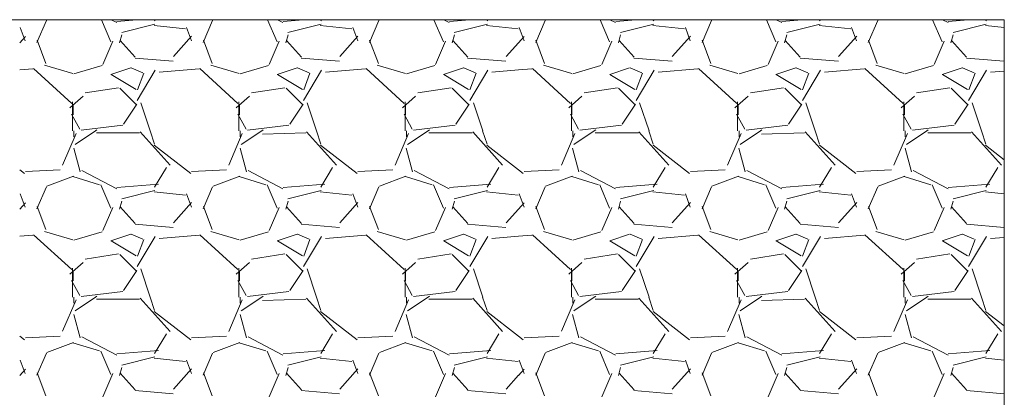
# Model space of a CAD drawing. Header units: inches. Extents: x 577 to 9538, y 274 to 2902.
# Tile 8 of 16: x 1080 to 1184, y 508 to 548. Entities that reach past the tile are written whole.
import ezdxf

# ---------------------------------------------------------------- set-up
doc = ezdxf.new("R2010")
doc.units = ezdxf.units.IN
doc.header["$MEASUREMENT"] = 0
doc.layers.add('E-DETL-GRPH', color=7, linetype='Continuous', lineweight=35)
doc.layers.add('S-301 Building Sections [E-201 Reference]$0$G-ELECT-REF', color=253, linetype='Continuous', lineweight=9)

# ---------------------------------------------------------------- blocks, each defined once
blk = doc.blocks.new('S-301 Building Sections [E-201 Reference]')
at = {"layer": 'S-301 Building Sections [E-201 Reference]$0$G-ELECT-REF', "color": 9}
for p, q in [((751.98, 258.947), (707.868, 258.947)), ((707.868, 258.947), (751.98, 258.947)), ((751.98, 234.947), (751.98, 258.947)), ((751.98, 258.947), (751.98, 234.947))]:
    blk.add_line(p, q, dxfattribs=at)
at = {"layer": 'S-301 Building Sections [E-201 Reference]$0$G-ELECT-REF', "color": 9, "linetype": 'Continuous'}
for p, q in [((728.934, 258.925), (728.708, 258.399)), ((728.956, 258.947), (728.945, 258.943)), ((730.485, 258.413), (730.256, 258.947)), ((730.492, 258.947), (730.625, 258.877)), ((730.63, 258.907), (731.111, 258.947)), ((731.535, 258.916), (731.554, 258.947)), ((732.934, 258.925), (732.708, 258.399)), ((732.956, 258.947), (732.945, 258.943)), ((734.485, 258.413), (734.256, 258.947)), ((734.492, 258.947), (734.625, 258.877)), ((734.63, 258.907), (735.111, 258.947)), ((735.535, 258.916), (735.554, 258.947)), ((736.934, 258.925), (736.708, 258.399)), ((736.956, 258.947), (736.945, 258.943)), ((738.485, 258.413), (738.256, 258.947)), ((738.492, 258.947), (738.625, 258.877)), ((738.63, 258.907), (739.111, 258.947)), ((739.536, 258.916), (739.554, 258.947)), ((740.934, 258.925), (740.708, 258.399)), ((740.957, 258.947), (740.945, 258.943)), ((742.485, 258.413), (742.256, 258.947)), ((742.492, 258.947), (742.625, 258.877)), ((742.63, 258.907), (743.111, 258.947)), ((743.535, 258.916), (743.554, 258.947)), ((744.934, 258.925), (744.708, 258.399)), ((744.957, 258.947), (744.945, 258.943)), ((746.485, 258.413), (746.256, 258.947)), ((746.492, 258.947), (746.625, 258.877)), ((746.63, 258.907), (747.111, 258.947)), ((747.536, 258.916), (747.554, 258.947)), ((748.934, 258.925), (748.708, 258.399)), ((748.957, 258.947), (748.945, 258.943)), ((750.485, 258.413), (750.256, 258.947)), ((750.492, 258.947), (750.625, 258.877)), ((750.63, 258.907), (751.111, 258.947)), ((751.536, 258.916), (751.554, 258.947)), ((728.426, 258.437), (728.306, 258.757)), ((730.746, 258.639), (731.546, 258.839)), ((731.524, 258.804), (732.284, 258.728)), ((732.426, 258.437), (732.306, 258.757)), ((734.746, 258.639), (735.546, 258.839)), ((735.524, 258.804), (736.284, 258.728)), ((736.426, 258.437), (736.306, 258.757)), ((738.746, 258.639), (739.546, 258.839)), ((739.524, 258.804), (740.284, 258.728)), ((740.426, 258.437), (740.306, 258.757)), ((742.746, 258.639), (743.546, 258.839)), ((743.524, 258.804), (744.284, 258.728)), ((744.426, 258.437), (744.306, 258.757)), ((746.746, 258.639), (747.546, 258.839)), ((747.524, 258.804), (748.284, 258.728)), ((748.426, 258.437), (748.306, 258.757)), ((750.746, 258.639), (751.546, 258.839)), ((751.524, 258.804), (751.98, 258.758)), ((728.292, 258.39), (728.431, 258.544)), ((728.92, 257.896), (728.711, 258.453)), ((730.695, 258.387), (730.749, 258.583)), ((730.711, 258.447), (731.071, 258.047)), ((731.992, 258.063), (732.428, 258.547)), ((732.92, 257.896), (732.711, 258.453)), ((734.695, 258.387), (734.749, 258.583)), ((734.711, 258.447), (735.071, 258.047)), ((735.992, 258.063), (736.428, 258.547)), ((736.92, 257.896), (736.711, 258.453)), ((738.695, 258.387), (738.749, 258.583)), ((738.711, 258.447), (739.071, 258.047)), ((740.292, 258.39), (740.431, 258.544)), ((740.92, 257.896), (740.712, 258.453)), ((742.695, 258.387), (742.749, 258.583)), ((742.711, 258.447), (743.071, 258.047)), ((743.992, 258.063), (744.428, 258.547)), ((744.92, 257.896), (744.711, 258.453)), ((746.695, 258.387), (746.749, 258.583)), ((746.711, 258.447), (747.071, 258.047)), ((747.992, 258.063), (748.428, 258.547)), ((748.92, 257.896), (748.711, 258.453)), ((750.695, 258.387), (750.749, 258.583)), ((750.711, 258.447), (751.071, 258.047)), ((730.536, 258.433), (730.296, 257.873)), ((734.536, 258.433), (734.296, 257.873)), ((738.536, 258.433), (738.296, 257.873)), ((739.992, 258.063), (740.289, 258.392)), ((742.537, 258.433), (742.297, 257.873)), ((746.537, 258.433), (746.297, 257.873)), ((750.536, 258.433), (750.296, 257.873)), ((731.067, 258.025), (731.987, 257.949)), ((735.067, 258.025), (735.987, 257.949)), ((739.067, 258.025), (739.987, 257.949)), ((743.067, 258.025), (743.987, 257.949)), ((747.067, 258.025), (747.987, 257.949)), ((751.067, 258.025), (751.98, 257.949)), ((728.292, 257.737), (728.61, 257.763)), ((728.625, 257.775), (729.543, 256.934)), ((729.572, 257.652), (728.892, 257.854)), ((730.276, 257.844), (729.597, 257.643)), ((730.486, 257.63), (730.966, 257.79)), ((730.976, 257.785), (731.256, 257.665)), ((731.121, 257.007), (731.555, 257.73)), ((731.65, 257.683), (732.61, 257.763)), ((732.625, 257.775), (733.543, 256.934)), ((733.572, 257.652), (732.892, 257.854)), ((734.276, 257.844), (733.597, 257.643)), ((734.486, 257.63), (734.966, 257.79)), ((734.976, 257.785), (735.256, 257.665)), ((735.121, 257.007), (735.555, 257.73)), ((735.65, 257.683), (736.61, 257.763)), ((736.625, 257.775), (737.543, 256.934)), ((737.572, 257.652), (736.892, 257.854)), ((738.276, 257.844), (737.597, 257.643)), ((738.486, 257.63), (738.966, 257.79)), ((738.976, 257.785), (739.256, 257.665)), ((739.121, 257.007), (739.555, 257.73)), ((739.65, 257.683), (740.292, 257.737)), ((740.292, 257.737), (740.61, 257.763)), ((740.625, 257.775), (741.543, 256.934)), ((741.572, 257.652), (740.892, 257.854)), ((742.276, 257.844), (741.597, 257.643)), ((742.486, 257.63), (742.966, 257.79)), ((742.976, 257.785), (743.256, 257.665)), ((743.121, 257.007), (743.555, 257.73)), ((743.65, 257.683), (744.61, 257.763)), ((744.625, 257.775), (745.543, 256.934)), ((745.572, 257.652), (744.892, 257.854)), ((746.276, 257.844), (745.597, 257.643)), ((746.486, 257.63), (746.966, 257.79)), ((746.976, 257.785), (747.256, 257.665)), ((747.121, 257.007), (747.555, 257.73)), ((747.65, 257.683), (748.61, 257.763)), ((748.625, 257.775), (749.543, 256.934)), ((749.572, 257.652), (748.892, 257.854)), ((750.276, 257.844), (749.597, 257.643)), ((750.486, 257.63), (750.966, 257.79)), ((750.976, 257.785), (751.256, 257.665)), ((751.121, 257.007), (751.555, 257.73)), ((731.093, 257.267), (730.493, 257.627)), ((731.275, 257.66), (731.124, 257.257)), ((735.093, 257.267), (734.493, 257.627)), ((735.275, 257.66), (735.124, 257.257)), ((739.093, 257.267), (738.493, 257.627)), ((739.275, 257.66), (739.124, 257.257)), ((743.093, 257.267), (742.493, 257.627)), ((743.275, 257.66), (743.124, 257.257)), ((747.093, 257.267), (746.493, 257.627)), ((747.275, 257.66), (747.124, 257.257)), ((751.093, 257.267), (750.493, 257.627)), ((751.275, 257.66), (751.124, 257.257)), ((751.65, 257.683), (751.98, 257.711)), ((729.87, 257.19), (730.67, 257.311)), ((730.7, 257.296), (731.1, 256.896)), ((733.87, 257.19), (734.67, 257.311)), ((734.7, 257.296), (735.1, 256.896)), ((737.87, 257.19), (738.67, 257.311)), ((738.7, 257.296), (739.1, 256.896)), ((741.87, 257.19), (742.67, 257.311)), ((742.7, 257.296), (743.1, 256.896)), ((745.87, 257.19), (746.67, 257.311)), ((746.7, 257.296), (747.1, 256.896)), ((749.87, 257.19), (750.67, 257.311)), ((750.7, 257.296), (751.1, 256.896)), ((729.5, 256.827), (729.817, 257.109)), ((733.5, 256.827), (733.818, 257.109)), ((737.5, 256.827), (737.818, 257.109)), ((741.5, 256.827), (741.818, 257.109)), ((745.5, 256.827), (745.818, 257.109)), ((749.5, 256.827), (749.818, 257.109)), ((729.564, 256.971), (729.564, 256.272)), ((729.576, 256.662), (729.576, 256.902)), ((731.108, 256.916), (730.788, 256.436)), ((731.432, 256.272), (731.206, 256.951)), ((733.564, 256.971), (733.564, 256.272)), ((733.576, 256.662), (733.576, 256.902)), ((735.108, 256.916), (734.788, 256.436)), ((735.432, 256.272), (735.206, 256.951)), ((737.564, 256.971), (737.564, 256.272)), ((737.576, 256.662), (737.576, 256.902)), ((739.108, 256.916), (738.788, 256.436)), ((739.432, 256.272), (739.206, 256.951)), ((741.564, 256.971), (741.564, 256.272)), ((741.576, 256.662), (741.576, 256.902)), ((743.108, 256.916), (742.788, 256.436)), ((743.433, 256.272), (743.206, 256.951)), ((745.564, 256.971), (745.564, 256.272)), ((745.576, 256.662), (745.576, 256.902)), ((747.108, 256.916), (746.788, 256.436)), ((747.433, 256.272), (747.206, 256.951)), ((749.564, 256.971), (749.564, 256.272)), ((749.576, 256.662), (749.576, 256.902)), ((751.108, 256.916), (750.788, 256.436)), ((751.433, 256.272), (751.206, 256.951)), ((729.737, 256.315), (729.54, 256.677)), ((733.737, 256.315), (733.54, 256.677)), ((737.737, 256.315), (737.54, 256.677)), ((741.737, 256.315), (741.54, 256.677)), ((745.737, 256.315), (745.54, 256.677)), ((749.737, 256.315), (749.54, 256.677)), ((730.77, 256.408), (729.77, 256.287)), ((734.77, 256.408), (733.77, 256.287)), ((738.77, 256.408), (737.77, 256.287)), ((742.77, 256.408), (741.77, 256.287)), ((746.77, 256.408), (745.77, 256.287)), ((750.77, 256.408), (749.77, 256.287)), ((729.648, 256.208), (729.324, 255.451)), ((729.598, 256.272), (729.598, 256.131)), ((730.116, 256.272), (729.624, 255.944)), ((730.15, 256.295), (730.116, 256.273)), ((731.176, 256.222), (730.136, 256.222)), ((731.911, 255.447), (731.191, 256.247)), ((731.535, 255.953), (731.429, 256.271)), ((733.648, 256.208), (733.324, 255.451)), ((733.597, 256.272), (733.597, 256.131)), ((734.116, 256.272), (733.624, 255.944)), ((734.15, 256.295), (734.116, 256.273)), ((735.176, 256.222), (734.137, 256.19)), ((735.911, 255.447), (735.191, 256.247)), ((735.535, 255.953), (735.429, 256.271)), ((737.648, 256.208), (737.324, 255.45)), ((737.597, 256.272), (737.597, 256.131)), ((738.116, 256.272), (737.624, 255.944)), ((738.15, 256.295), (738.116, 256.273)), ((739.176, 256.222), (738.136, 256.222)), ((739.911, 255.447), (739.191, 256.247)), ((739.535, 255.953), (739.429, 256.271)), ((741.648, 256.208), (741.324, 255.451)), ((741.598, 256.272), (741.598, 256.131)), ((742.116, 256.272), (741.624, 255.944)), ((742.15, 256.295), (742.116, 256.273)), ((743.176, 256.222), (742.136, 256.222)), ((743.911, 255.447), (743.191, 256.247)), ((743.535, 255.953), (743.429, 256.271)), ((745.648, 256.208), (745.324, 255.451)), ((745.598, 256.272), (745.598, 256.131)), ((746.116, 256.272), (745.624, 255.944)), ((746.15, 256.295), (746.116, 256.273)), ((747.176, 256.222), (746.137, 256.19)), ((747.911, 255.447), (747.191, 256.247)), ((747.535, 255.953), (747.429, 256.271)), ((749.648, 256.208), (749.324, 255.45)), ((749.598, 256.272), (749.598, 256.131)), ((750.116, 256.272), (749.624, 255.944)), ((750.15, 256.295), (750.116, 256.273)), ((751.176, 256.222), (750.136, 256.222)), ((751.911, 255.447), (751.191, 256.247)), ((751.535, 255.953), (751.429, 256.271)), ((729.592, 255.853), (729.745, 255.291)), ((732.407, 255.247), (731.53, 255.93)), ((733.592, 255.853), (733.745, 255.291)), ((736.407, 255.247), (735.53, 255.93)), ((737.592, 255.853), (737.745, 255.291)), ((740.292, 255.337), (739.529, 255.93)), ((741.592, 255.853), (741.745, 255.291)), ((744.408, 255.247), (743.53, 255.93)), ((745.592, 255.853), (745.745, 255.291)), ((748.408, 255.247), (747.53, 255.93)), ((749.592, 255.853), (749.745, 255.291)), ((751.98, 255.579), (751.529, 255.93)), ((731.535, 254.916), (731.821, 255.392)), ((735.535, 254.916), (735.821, 255.392)), ((739.536, 254.916), (739.821, 255.392)), ((743.535, 254.916), (743.821, 255.392)), ((747.536, 254.916), (747.821, 255.392)), ((751.536, 254.916), (751.821, 255.392)), ((728.407, 255.247), (728.292, 255.337)), ((729.268, 255.332), (728.428, 255.292)), ((729.585, 255.183), (728.945, 254.943)), ((730.214, 254.978), (729.573, 255.172)), ((729.785, 255.317), (730.625, 254.877)), ((733.268, 255.332), (732.428, 255.292)), ((733.585, 255.183), (732.945, 254.943)), ((734.214, 254.978), (733.573, 255.172)), ((733.785, 255.317), (734.625, 254.877)), ((737.268, 255.332), (736.428, 255.292)), ((737.585, 255.183), (736.945, 254.943)), ((738.214, 254.978), (737.573, 255.172)), ((737.785, 255.317), (738.625, 254.877)), ((740.408, 255.247), (740.292, 255.337)), ((741.268, 255.332), (740.428, 255.292)), ((741.585, 255.183), (740.945, 254.943)), ((742.214, 254.978), (741.573, 255.172)), ((741.785, 255.317), (742.625, 254.877)), ((745.268, 255.332), (744.428, 255.292)), ((745.585, 255.183), (744.945, 254.943)), ((746.214, 254.978), (745.573, 255.172)), ((745.785, 255.317), (746.625, 254.877)), ((749.268, 255.332), (748.428, 255.292)), ((749.585, 255.183), (748.945, 254.943)), ((750.214, 254.978), (749.573, 255.172)), ((749.785, 255.317), (750.625, 254.877)), ((728.934, 254.925), (728.708, 254.399)), ((730.485, 254.413), (730.245, 254.973)), ((730.63, 254.907), (731.629, 254.99)), ((732.934, 254.925), (732.708, 254.399)), ((734.485, 254.413), (734.245, 254.973)), ((734.63, 254.907), (735.629, 254.99)), ((736.934, 254.925), (736.708, 254.399)), ((738.485, 254.413), (738.245, 254.973)), ((738.63, 254.907), (739.629, 254.99)), ((740.934, 254.925), (740.708, 254.399)), ((742.485, 254.413), (742.245, 254.973)), ((742.63, 254.907), (743.629, 254.99)), ((744.934, 254.925), (744.708, 254.399)), ((746.485, 254.413), (746.245, 254.973)), ((746.63, 254.907), (747.629, 254.99)), ((748.934, 254.925), (748.708, 254.399)), ((750.485, 254.413), (750.245, 254.973)), ((750.63, 254.907), (751.629, 254.99)), ((728.426, 254.437), (728.306, 254.757)), ((730.746, 254.639), (731.546, 254.839)), ((731.524, 254.804), (732.284, 254.728)), ((732.426, 254.437), (732.306, 254.757)), ((734.746, 254.639), (735.546, 254.839)), ((735.524, 254.804), (736.284, 254.728)), ((736.426, 254.437), (736.306, 254.757)), ((738.746, 254.639), (739.546, 254.839)), ((739.524, 254.804), (740.284, 254.728)), ((740.426, 254.437), (740.306, 254.757)), ((742.746, 254.639), (743.546, 254.839)), ((743.524, 254.804), (744.284, 254.728)), ((744.426, 254.437), (744.306, 254.757)), ((746.746, 254.639), (747.546, 254.839)), ((747.524, 254.804), (748.284, 254.728)), ((748.426, 254.437), (748.306, 254.757)), ((750.746, 254.639), (751.546, 254.839)), ((751.524, 254.804), (751.98, 254.758)), ((728.292, 254.39), (728.431, 254.544)), ((728.92, 253.896), (728.711, 254.453)), ((730.536, 254.433), (730.296, 253.873)), ((730.695, 254.386), (730.749, 254.583)), ((730.711, 254.447), (731.071, 254.047)), ((731.992, 254.063), (732.428, 254.547)), ((732.92, 253.896), (732.711, 254.453)), ((734.536, 254.433), (734.296, 253.873)), ((734.695, 254.386), (734.749, 254.583)), ((734.711, 254.447), (735.071, 254.047)), ((735.992, 254.063), (736.428, 254.547)), ((736.92, 253.896), (736.711, 254.453)), ((738.536, 254.433), (738.296, 253.873)), ((738.695, 254.386), (738.749, 254.583)), ((738.711, 254.447), (739.071, 254.047)), ((740.292, 254.39), (740.431, 254.544)), ((740.92, 253.896), (740.712, 254.453)), ((742.537, 254.433), (742.297, 253.873)), ((742.695, 254.386), (742.749, 254.583)), ((742.711, 254.447), (743.071, 254.047)), ((743.992, 254.063), (744.428, 254.547)), ((744.92, 253.896), (744.711, 254.453)), ((746.537, 254.433), (746.297, 253.873)), ((746.695, 254.386), (746.749, 254.583)), ((746.711, 254.447), (747.071, 254.047)), ((747.992, 254.063), (748.428, 254.547)), ((748.92, 253.896), (748.711, 254.453)), ((750.536, 254.433), (750.296, 253.873)), ((750.695, 254.386), (750.749, 254.583)), ((750.711, 254.447), (751.071, 254.047)), ((739.992, 254.063), (740.289, 254.392)), ((731.067, 254.025), (731.987, 253.949)), ((735.067, 254.025), (735.987, 253.949)), ((739.067, 254.025), (739.987, 253.949)), ((743.067, 254.025), (743.987, 253.949)), ((747.067, 254.025), (747.987, 253.949)), ((751.067, 254.025), (751.98, 253.949)), ((728.292, 253.737), (728.61, 253.763)), ((728.625, 253.775), (729.543, 252.934)), ((729.572, 253.652), (728.892, 253.854)), ((730.276, 253.844), (729.597, 253.643)), ((730.486, 253.63), (730.966, 253.79)), ((730.976, 253.785), (731.256, 253.665)), ((731.121, 253.007), (731.555, 253.73)), ((731.65, 253.683), (732.61, 253.763)), ((732.625, 253.775), (733.543, 252.934)), ((733.572, 253.652), (732.892, 253.854)), ((734.276, 253.844), (733.597, 253.643)), ((734.486, 253.63), (734.966, 253.79)), ((734.976, 253.785), (735.256, 253.665)), ((735.121, 253.007), (735.555, 253.73)), ((735.65, 253.683), (736.61, 253.763)), ((736.625, 253.775), (737.543, 252.934)), ((737.572, 253.652), (736.892, 253.854)), ((738.276, 253.844), (737.597, 253.643)), ((738.486, 253.63), (738.966, 253.79)), ((738.976, 253.785), (739.256, 253.665)), ((739.121, 253.007), (739.555, 253.73)), ((739.65, 253.683), (740.292, 253.737)), ((740.292, 253.737), (740.61, 253.763)), ((740.625, 253.775), (741.543, 252.934)), ((741.572, 253.652), (740.892, 253.854)), ((742.276, 253.844), (741.597, 253.643)), ((742.486, 253.63), (742.966, 253.79)), ((742.976, 253.785), (743.256, 253.665)), ((743.121, 253.007), (743.555, 253.73)), ((743.65, 253.683), (744.61, 253.763)), ((744.625, 253.775), (745.543, 252.934)), ((745.572, 253.652), (744.892, 253.854)), ((746.276, 253.844), (745.597, 253.643)), ((746.486, 253.63), (746.966, 253.79)), ((746.976, 253.785), (747.256, 253.665)), ((747.121, 253.007), (747.555, 253.73)), ((747.65, 253.683), (748.61, 253.763)), ((748.625, 253.775), (749.543, 252.934)), ((749.572, 253.652), (748.892, 253.854)), ((750.276, 253.844), (749.597, 253.643)), ((750.486, 253.63), (750.966, 253.79)), ((750.976, 253.785), (751.256, 253.665)), ((751.121, 253.007), (751.555, 253.73)), ((751.65, 253.683), (751.98, 253.711)), ((731.093, 253.267), (730.493, 253.627)), ((731.275, 253.66), (731.124, 253.257)), ((735.093, 253.267), (734.493, 253.627)), ((735.275, 253.66), (735.124, 253.257)), ((739.093, 253.267), (738.493, 253.627)), ((739.275, 253.66), (739.124, 253.257)), ((743.093, 253.267), (742.493, 253.627)), ((743.275, 253.66), (743.124, 253.257)), ((747.093, 253.267), (746.493, 253.627)), ((747.275, 253.66), (747.124, 253.257)), ((751.093, 253.267), (750.493, 253.627)), ((751.275, 253.66), (751.124, 253.257)), ((729.87, 253.19), (730.67, 253.311)), ((730.7, 253.296), (731.1, 252.896)), ((733.87, 253.19), (734.67, 253.311)), ((734.7, 253.296), (735.1, 252.896)), ((737.87, 253.19), (738.67, 253.311)), ((738.7, 253.296), (739.1, 252.896)), ((741.87, 253.19), (742.67, 253.311)), ((742.7, 253.296), (743.1, 252.896)), ((745.87, 253.19), (746.67, 253.311)), ((746.7, 253.296), (747.1, 252.896)), ((749.87, 253.19), (750.67, 253.311)), ((750.7, 253.296), (751.1, 252.896)), ((729.5, 252.827), (729.817, 253.109)), ((733.5, 252.827), (733.818, 253.109)), ((737.5, 252.827), (737.818, 253.109)), ((741.5, 252.827), (741.818, 253.109)), ((745.5, 252.827), (745.818, 253.109)), ((749.5, 252.827), (749.818, 253.109)), ((729.564, 252.971), (729.564, 252.271)), ((729.576, 252.662), (729.576, 252.902)), ((731.108, 252.916), (730.788, 252.436)), ((731.432, 252.272), (731.206, 252.951)), ((733.564, 252.971), (733.564, 252.271)), ((733.576, 252.662), (733.576, 252.902)), ((735.108, 252.916), (734.788, 252.436)), ((735.432, 252.272), (735.206, 252.951)), ((737.564, 252.971), (737.564, 252.271)), ((737.576, 252.662), (737.576, 252.902)), ((739.108, 252.916), (738.788, 252.436)), ((739.432, 252.272), (739.206, 252.951)), ((741.564, 252.971), (741.564, 252.271)), ((741.576, 252.662), (741.576, 252.902)), ((743.108, 252.916), (742.788, 252.436)), ((743.433, 252.272), (743.206, 252.951)), ((745.564, 252.971), (745.564, 252.271)), ((745.576, 252.662), (745.576, 252.902)), ((747.108, 252.916), (746.788, 252.436)), ((747.433, 252.272), (747.206, 252.951)), ((749.564, 252.971), (749.564, 252.271)), ((749.576, 252.662), (749.576, 252.902)), ((751.108, 252.916), (750.788, 252.436)), ((751.433, 252.272), (751.206, 252.951)), ((729.737, 252.315), (729.54, 252.677)), ((733.737, 252.315), (733.54, 252.677)), ((737.737, 252.315), (737.54, 252.677)), ((741.737, 252.315), (741.54, 252.677)), ((745.737, 252.315), (745.54, 252.677)), ((749.737, 252.315), (749.54, 252.677)), ((730.77, 252.408), (729.77, 252.287)), ((730.15, 252.295), (730.116, 252.273)), ((734.77, 252.408), (733.77, 252.287)), ((734.15, 252.295), (734.116, 252.273)), ((738.77, 252.408), (737.77, 252.287)), ((738.15, 252.295), (738.116, 252.273)), ((742.77, 252.408), (741.77, 252.287)), ((742.15, 252.295), (742.116, 252.273)), ((746.77, 252.408), (745.77, 252.287)), ((746.15, 252.295), (746.116, 252.273)), ((750.77, 252.408), (749.77, 252.287)), ((750.15, 252.295), (750.116, 252.273)), ((729.648, 252.208), (729.324, 251.451)), ((729.598, 252.272), (729.598, 252.131)), ((730.116, 252.272), (729.624, 251.944)), ((731.176, 252.222), (730.136, 252.222)), ((731.911, 251.447), (731.191, 252.247)), ((731.535, 251.953), (731.429, 252.271)), ((733.648, 252.208), (733.324, 251.45)), ((733.597, 252.272), (733.597, 252.131)), ((734.116, 252.272), (733.624, 251.944)), ((735.176, 252.222), (734.137, 252.19)), ((735.911, 251.447), (735.191, 252.247)), ((735.535, 251.953), (735.429, 252.271)), ((737.648, 252.208), (737.324, 251.45)), ((737.597, 252.272), (737.597, 252.131)), ((738.116, 252.272), (737.624, 251.944)), ((739.176, 252.222), (738.136, 252.222)), ((739.911, 251.447), (739.191, 252.247)), ((739.535, 251.953), (739.429, 252.271)), ((741.648, 252.208), (741.324, 251.451)), ((741.598, 252.272), (741.598, 252.131)), ((742.116, 252.272), (741.624, 251.944)), ((743.176, 252.222), (742.136, 252.222)), ((743.911, 251.447), (743.191, 252.247)), ((743.535, 251.953), (743.429, 252.271)), ((745.648, 252.208), (745.324, 251.45)), ((745.598, 252.272), (745.598, 252.131)), ((746.116, 252.272), (745.624, 251.944)), ((747.176, 252.222), (746.137, 252.19)), ((747.911, 251.447), (747.191, 252.247)), ((747.535, 251.953), (747.429, 252.271)), ((749.648, 252.208), (749.324, 251.45)), ((749.598, 252.272), (749.598, 252.131)), ((750.116, 252.272), (749.624, 251.944)), ((751.176, 252.222), (750.136, 252.222)), ((751.911, 251.447), (751.191, 252.247)), ((751.535, 251.953), (751.429, 252.271)), ((729.592, 251.853), (729.745, 251.291)), ((732.407, 251.247), (731.53, 251.93)), ((733.592, 251.853), (733.745, 251.291)), ((736.407, 251.247), (735.53, 251.93)), ((737.592, 251.853), (737.745, 251.291)), ((740.292, 251.337), (739.529, 251.93)), ((741.592, 251.853), (741.745, 251.291)), ((744.408, 251.247), (743.53, 251.93)), ((745.592, 251.853), (745.745, 251.291)), ((748.408, 251.247), (747.53, 251.93)), ((749.592, 251.853), (749.745, 251.291)), ((751.98, 251.579), (751.529, 251.93)), ((728.407, 251.247), (728.292, 251.337)), ((729.268, 251.332), (728.428, 251.292)), ((731.535, 250.916), (731.821, 251.392)), ((733.268, 251.332), (732.428, 251.292)), ((735.535, 250.916), (735.821, 251.392)), ((737.268, 251.332), (736.428, 251.292)), ((739.536, 250.916), (739.821, 251.392)), ((740.408, 251.247), (740.292, 251.337)), ((741.268, 251.332), (740.428, 251.292)), ((743.535, 250.916), (743.821, 251.392)), ((745.268, 251.332), (744.428, 251.292)), ((747.536, 250.916), (747.821, 251.392)), ((749.268, 251.332), (748.428, 251.292)), ((751.536, 250.916), (751.821, 251.392)), ((729.585, 251.183), (728.945, 250.943)), ((730.214, 250.978), (729.573, 251.172)), ((729.785, 251.317), (730.625, 250.877)), ((733.585, 251.183), (732.945, 250.943)), ((734.214, 250.978), (733.573, 251.172)), ((733.785, 251.317), (734.625, 250.877)), ((737.585, 251.183), (736.945, 250.943)), ((738.214, 250.978), (737.573, 251.172)), ((737.785, 251.317), (738.625, 250.877)), ((741.585, 251.183), (740.945, 250.943)), ((742.214, 250.978), (741.573, 251.172)), ((741.785, 251.317), (742.625, 250.877)), ((745.585, 251.183), (744.945, 250.943)), ((746.214, 250.978), (745.573, 251.172)), ((745.785, 251.317), (746.625, 250.877)), ((749.585, 251.183), (748.945, 250.943)), ((750.214, 250.978), (749.573, 251.172)), ((749.785, 251.317), (750.625, 250.877)), ((728.934, 250.925), (728.708, 250.399)), ((730.485, 250.413), (730.245, 250.973)), ((730.63, 250.907), (731.629, 250.99)), ((732.934, 250.925), (732.708, 250.399)), ((734.485, 250.413), (734.245, 250.973)), ((734.63, 250.907), (735.629, 250.99)), ((736.934, 250.925), (736.708, 250.399)), ((738.485, 250.413), (738.245, 250.973)), ((738.63, 250.907), (739.629, 250.99)), ((740.934, 250.925), (740.708, 250.399)), ((742.485, 250.413), (742.245, 250.973)), ((742.63, 250.907), (743.629, 250.99)), ((744.934, 250.925), (744.708, 250.399)), ((746.485, 250.413), (746.245, 250.973)), ((746.63, 250.907), (747.629, 250.99)), ((748.934, 250.925), (748.708, 250.399)), ((750.485, 250.413), (750.245, 250.973)), ((750.63, 250.907), (751.629, 250.99)), ((728.426, 250.437), (728.306, 250.757)), ((730.746, 250.639), (731.546, 250.839)), ((731.524, 250.804), (732.284, 250.727)), ((732.426, 250.437), (732.306, 250.757)), ((734.746, 250.639), (735.546, 250.839)), ((735.524, 250.804), (736.284, 250.727)), ((736.426, 250.437), (736.306, 250.757)), ((738.746, 250.639), (739.546, 250.839)), ((739.524, 250.804), (740.284, 250.727)), ((740.426, 250.437), (740.306, 250.757)), ((742.746, 250.639), (743.546, 250.839)), ((743.524, 250.804), (744.284, 250.727)), ((744.426, 250.437), (744.306, 250.757)), ((746.746, 250.639), (747.546, 250.839)), ((747.524, 250.804), (748.284, 250.727)), ((748.426, 250.437), (748.306, 250.757)), ((750.746, 250.639), (751.546, 250.839)), ((751.524, 250.804), (751.98, 250.758)), ((728.292, 250.39), (728.431, 250.544)), ((728.92, 249.896), (728.711, 250.453)), ((730.536, 250.433), (730.296, 249.873)), ((730.695, 250.386), (730.749, 250.583)), ((730.711, 250.447), (731.071, 250.047)), ((731.992, 250.063), (732.428, 250.547)), ((732.92, 249.896), (732.711, 250.453)), ((734.536, 250.433), (734.296, 249.873)), ((734.695, 250.386), (734.749, 250.583)), ((734.711, 250.447), (735.071, 250.047)), ((735.992, 250.063), (736.428, 250.547)), ((736.92, 249.896), (736.711, 250.453)), ((738.536, 250.433), (738.296, 249.873)), ((738.695, 250.386), (738.749, 250.583)), ((738.711, 250.447), (739.071, 250.047)), ((739.992, 250.063), (740.289, 250.392)), ((740.292, 250.39), (740.431, 250.544)), ((740.92, 249.896), (740.712, 250.453)), ((742.537, 250.433), (742.297, 249.873)), ((742.695, 250.386), (742.749, 250.583)), ((742.711, 250.447), (743.071, 250.047)), ((743.992, 250.063), (744.428, 250.547)), ((744.92, 249.896), (744.711, 250.453)), ((746.537, 250.433), (746.297, 249.873)), ((746.695, 250.386), (746.749, 250.583)), ((746.711, 250.447), (747.071, 250.047)), ((747.992, 250.063), (748.428, 250.547)), ((748.92, 249.896), (748.711, 250.453)), ((750.536, 250.433), (750.296, 249.873)), ((750.695, 250.386), (750.749, 250.583)), ((750.711, 250.447), (751.071, 250.047)), ((731.067, 250.025), (731.987, 249.949)), ((735.067, 250.025), (735.987, 249.949)), ((739.067, 250.025), (739.987, 249.949)), ((743.067, 250.025), (743.987, 249.949)), ((747.067, 250.025), (747.987, 249.949)), ((751.067, 250.025), (751.98, 249.949))]:
    blk.add_line(p, q, dxfattribs=at)

msp = doc.modelspace()

# ---------------------------------------------------------------- block references
at = {"layer": 'E-DETL-GRPH', "color": 0, "xscale": 4.390625, "yscale": 4.390625, "zscale": 4.390625}
msp.add_blockref('S-301 Building Sections [E-201 Reference]', (-2117.49822, -589.33021), dxfattribs=at)

doc.saveas('drawing.dxf')
